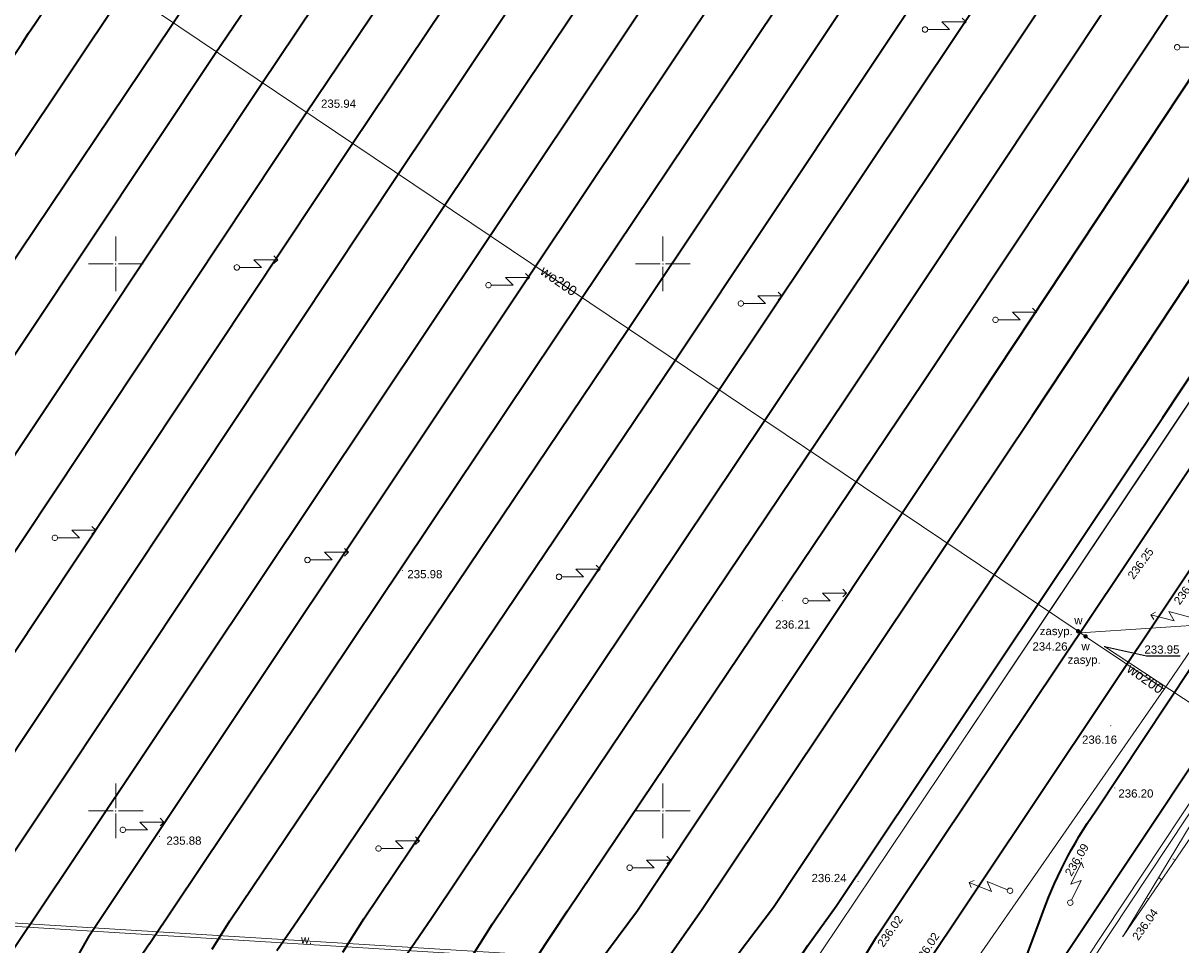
# Model space of a CAD drawing. Header units: metres. Extents: x 6603648 to 6604252, y 5739748 to 5740166.
# Tile 32 of 98: x 6603942 to 6604047, y 5739888 to 5739972. Entities that reach past the tile are written whole.
import ezdxf
from ezdxf.enums import TextEntityAlignment as Align

# ---------------------------------------------------------------- set-up
doc = ezdxf.new("R2010")
doc.units = ezdxf.units.M
doc.header["$PDSIZE"] = 0.75
doc.linetypes.add('ARK_LIN', pattern=[50, 50, 0])
doc.layers.get('0').update_dxf_attribs({"color": 252, "linetype": 'CONTINUOUS'})
for name, color, linetype, lineweight in [('GSLKOU', 252, 'CONTINUOUS', 18), ('GSLTTR', 252, 'CONTINUOUS', 35), ('GSPPRB', 252, 'CONTINUOUS', 18), ('GSPWPS', 252, 'CONTINUOUS', 13), ('GSPWPS_O', 252, 'CONTINUOUS', 13), ('GSSINN', 252, 'CONTINUOUS', 18), ('GSSPDR', 252, 'CONTINUOUS', 18), ('GSSPDR_O', 252, 'CONTINUOUS', 18), ('GSSZSN', 252, 'CONTINUOUS', 18), ('GULWOP', 252, 'CONTINUOUS', 18), ('GULWOP_O', 252, 'CONTINUOUS', 18), ('GUPISL', 252, 'CONTINUOUS', 18), ('PKT_ARK', 252, 'ARK_LIN', 18)]:
    doc.layers.add(name, color=color, linetype=linetype, lineweight=lineweight)
for name, color, linetype in [('GUPWSH', 252, 'CONTINUOUS'), ('GUPWSH_O', 252, 'CONTINUOUS'), ('GUPWZA', 252, 'CONTINUOUS'), ('GUPWZA_O', 252, 'CONTINUOUS')]:
    doc.layers.add(name, color=color, linetype=linetype)
doc.styles.add('Arial', font='arial.ttf')

# ---------------------------------------------------------------- blocks, each defined once
blk = doc.blocks.new('GSPPRB0')
blk.add_lwpolyline([(-0.007955, 0.0225), (0.007955, 0.0225), (0.0225, 0.007955), (0.0225, -0.007955), (0.007955, -0.0225), (-0.007955, -0.0225), (-0.0225, -0.007955), (-0.0225, 0.007955)], close=True)
blk = doc.blocks.new('GSPWPS1')
blk.add_hatch(color=256).paths.add_polyline_path([(0, 0.045), (-0.011647, 0.043467), (-0.0225, 0.038971), (-0.03182, 0.03182), (-0.038971, 0.0225), (-0.043467, 0.011647), (-0.045, 0), (-0.043467, -0.011647), (-0.038971, -0.0225), (-0.03182, -0.03182), (-0.0225, -0.038971), (-0.011647, -0.043467), (0, -0.045), (0.011647, -0.043467), (0.0225, -0.038971), (0.03182, -0.03182), (0.038971, -0.0225), (0.043467, -0.011647), (0.045, 0), (0.043467, 0.011647), (0.038971, 0.0225), (0.03182, 0.03182), (0.0225, 0.038971), (0.011647, 0.043467)])
blk = doc.blocks.new('GUPISL1_5')
blk.add_lwpolyline([(0.25, 0), (0.241481, -0.064705), (0.216506, -0.125), (0.176777, -0.176777), (0.125, -0.216506), (0.064705, -0.241481), (0, -0.25), (-0.064705, -0.241481), (-0.125, -0.216506), (-0.176777, -0.176777), (-0.216506, -0.125), (-0.241481, -0.064705), (-0.25, 0), (-0.241481, 0.064705), (-0.216506, 0.125), (-0.176777, 0.176777), (-0.125, 0.216506), (-0.064705, 0.241481), (0, 0.25), (0.064705, 0.241481), (0.125, 0.216506), (0.176777, 0.176777), (0.216506, 0.125), (0.241481, 0.064705)], close=True)
for points in [[(0.25, 0), (2.25, 0), (1.55, 0.7), (3.75, 0.7)], [(3.396745, 1.05234), (3.75, 0.7), (3.396745, 0.34766)]]:
    blk.add_lwpolyline(points)
blk = doc.blocks.new('GUPWZA1')
blk.add_hatch(color=256).paths.add_polyline_path([(0, 0.2), (-0.051764, 0.193185), (-0.1, 0.173205), (-0.141421, 0.141421), (-0.173205, 0.1), (-0.193185, 0.051764), (-0.2, 0), (-0.193185, -0.051764), (-0.173205, -0.1), (-0.141421, -0.141421), (-0.1, -0.173205), (-0.051764, -0.193185), (0, -0.2), (0.051764, -0.193185), (0.1, -0.173205), (0.141421, -0.141421), (0.173205, -0.1), (0.193185, -0.051764), (0.2, 0), (0.193185, 0.051764), (0.173205, 0.1), (0.141421, 0.141421), (0.1, 0.173205), (0.051764, 0.193185)])
blk = doc.blocks.new('GUPWSH1')
blk.add_hatch(color=256).paths.add_polyline_path([(0, 0.045), (-0.011647, 0.043467), (-0.0225, 0.038971), (-0.03182, 0.03182), (-0.038971, 0.0225), (-0.043467, 0.011647), (-0.045, 0), (-0.043467, -0.011647), (-0.038971, -0.0225), (-0.03182, -0.03182), (-0.0225, -0.038971), (-0.011647, -0.043467), (0, -0.045), (0.011647, -0.043467), (0.0225, -0.038971), (0.03182, -0.03182), (0.038971, -0.0225), (0.043467, -0.011647), (0.045, 0), (0.043467, 0.011647), (0.038971, 0.0225), (0.03182, 0.03182), (0.0225, 0.038971), (0.011647, 0.043467)])
blk = doc.blocks.new('ASS_SYM', base_point=(826.5, 303.25))
at = {"layer": 'PKT_ARK'}
for p, q in [((826.5, 303.5), (826.5, 305.75)), ((826.25, 303.25), (824, 303.25)), ((826.5, 303), (826.5, 300.75)), ((826.75, 303.25), (829, 303.25))]:
    blk.add_line(p, q, dxfattribs=at)
blk.add_point((826.5, 303.25), dxfattribs=at)
blk.add_point((826.5, 303.25), dxfattribs=at)

msp = doc.modelspace()

# ---------------------------------------------------------------- linework, layer by layer
at = {"layer": 'GSLKOU'}
for points in [[(6604060.93, 5739956.56), (6604043.99, 5739931.14)], [(6604043.99, 5739931.14), (6604026.96, 5739905.73)], [(6604026.96, 5739905.73), (6604012.97, 5739884.88)]]:
    msp.add_lwpolyline(points, dxfattribs=at)
at = {"layer": 'GSLTTR'}
for points in [[(6603884.95, 5739894.15), (6603888.58, 5739899.77), (6603891.23, 5739903.77, -0.000339), (6603895.15, 5739909.65, -0.000094), (6603898.19, 5739914.22, 0.000092), (6603901.79, 5739919.61, 0.000142), (6603905.13, 5739924.63, 0.000294), (6603908.46, 5739929.63, -0.000752), (6603912.37, 5739935.51, -0.000069), (6603915.86, 5739940.74, -0.000065), (6603920.19, 5739947.21, -0.000567), (6603941.78, 5739979.45, -0.004204), (6603964.06, 5740012.55, 0.002133), (6603969.41, 5740020.32, 0.000681), (6603973.9, 5740026.95, -0.000465), (6603977.27, 5740031.96, -0.006193), (6603980.09, 5740036.12, 0.007488), (6603981.75, 5740038.49, -0.031936), (6603984.41, 5740042.6, -0.04469), (6603987.46, 5740046.23, -0.061663), (6603991.03, 5740049.2, -0.054864), (6603994.92, 5740051.11, -0.039829), (6604001.31, 5740052.57)], [(6603896.25, 5739892.88), (6603911.63, 5739916.33), (6603950.64, 5739974.77), (6603974.79, 5740010.88), (6603979.5, 5740017.85, -0.000192), (6603983.94, 5740024.51, -0.001582), (6603986.2, 5740027.9, 0.000426), (6603988.97, 5740031.98, 0.004336), (6603993.81, 5740039.16, -0.036542), (6603995.94, 5740042.4, -0.023585), (6603997.69, 5740044.46, -0.03739), (6604000.12, 5740046.77, -0.047473), (6604003.61, 5740049.11, -0.040836), (6604006.48, 5740050.41, -0.06058), (6604013.51, 5740051.82)], [(6603907.47, 5739891.72), (6603959.1, 5739969.24), (6603986.91, 5740010.26), (6603996.21, 5740024.02), (6603999.05, 5740028.24), (6604001.55, 5740031.9), (6604004.61, 5740036.49, -0.022703), (6604006.81, 5740039.93, -0.028265), (6604009.03, 5740042.82, -0.0332), (6604011.44, 5740045.33, -0.033324), (6604013.91, 5740047.32, -0.038936), (6604016.26, 5740048.77, -0.035485), (6604018.73, 5740049.82, -0.028406), (6604020.91, 5740050.42, -0.05685), (6604026.81, 5740050.91)], [(6603918.53, 5739890.25), (6603967.35, 5739963.72), (6603998.33, 5740009.77), (6604011.06, 5740028.49), (6604015.65, 5740035.18, -0.01128), (6604017.42, 5740037.97, -0.01685), (6604019.28, 5740040.65, -0.034438), (6604021.28, 5740043.15, -0.03057), (6604023.34, 5740045.13, -0.025118), (6604025.37, 5740046.68, -0.035187), (6604027.47, 5740047.97, -0.026479), (6604029.46, 5740048.86, -0.029223), (6604031.31, 5740049.47, -0.059118), (6604037.57, 5740050.17)], [(6603930.3, 5739889.75), (6603975.75, 5739958.13), (6604009.35, 5740008.41), (6604016.52, 5740019.14), (6604020.68, 5740025.27), (6604027.86, 5740035.7, -0.024055), (6604029.88, 5740038.81, -0.027156), (6604032.16, 5740041.66, -0.038167), (6604034.6, 5740044.14, -0.042207), (6604037.72, 5740046.42, -0.044888), (6604040.67, 5740047.94, -0.03282), (6604043.3, 5740048.78, -0.061151), (6604048.92, 5740049.44)], [(6603942.04, 5739889.39), (6603984.12, 5739952.46), (6604020.79, 5740007.43), (6604027.31, 5740017.23), (6604031.62, 5740023.63), (6604034.24, 5740027.56), (6604040.43, 5740036.76, -0.028976), (6604042.66, 5740039.84, -0.030717), (6604044.59, 5740041.99, -0.02793), (6604047, 5740044.07, -0.02959), (6604049.33, 5740045.69, -0.047213), (6604051.94, 5740047.07, -0.028557), (6604054.45, 5740047.87, -0.039371), (6604059.65, 5740048.69)], [(6603953.04, 5739887.82), (6603992.51, 5739946.74), (6604032.82, 5740006.87), (6604041.63, 5740019.95), (6604045.12, 5740025.22), (6604047.6, 5740028.81), (6604050.52, 5740033.14, 0.001814), (6604052.28, 5740035.78, -0.033058), (6604054.29, 5740038.81, -0.019248), (6604055.77, 5740040.61, -0.035859), (6604057.74, 5740042.61, -0.034081), (6604060.03, 5740044.35, -0.045009), (6604062.93, 5740045.95, -0.087779), (6604071.73, 5740047.86)], [(6603964.72, 5739887.25), (6603966.61, 5739889.97), (6604001.04, 5739941.04), (6604044.26, 5740006.03), (6604051.89, 5740017.38), (6604055.89, 5740023.37), (6604062.28, 5740032.68, -0.002321), (6604063.91, 5740035.23, -0.024136), (6604065.53, 5740037.72, -0.03274), (6604067.41, 5740040.06, -0.031091), (6604069.19, 5740041.82, -0.024216), (6604071.11, 5740043.29, -0.059746), (6604074.53, 5740045.28, -0.029403), (6604077.43, 5740046.22, -0.047672), (6604083.21, 5740047.1)], [(6603976.59, 5739886.9), (6603978.85, 5739890.21), (6604009.39, 5739935.8), (6604054.83, 5740003.92), (6604063.34, 5740016.55), (6604067.13, 5740022.24), (6604071.13, 5740028.19), (6604073.68, 5740032.05, -0.022938), (6604076.05, 5740035.95, -0.033101), (6604078.08, 5740038.75, -0.033472), (6604080.08, 5740040.9, -0.043637), (6604082.71, 5740043.02, -0.057), (6604085.74, 5740044.68, -0.035366), (6604088.43, 5740045.5, -0.04795), (6604095.45, 5740046.2)], [(6603988.42, 5739886.55), (6603991.3, 5739890.86), (6604023.84, 5739939.29), (6604065.92, 5740002.62), (6604072.53, 5740012.69), (6604076.61, 5740018.82), (6604082.39, 5740027.17), (6604086.23, 5740032.93, -0.030294), (6604088.79, 5740036.55, -0.037312), (6604091.72, 5740039.76, -0.041144), (6604094.3, 5740041.94, -0.051603), (6604097.71, 5740043.91, -0.122064), (6604106.26, 5740045.48)], [(6603999.06, 5739884.56), (6604000.87, 5739887.15), (6604003.53, 5739890.92), (6604033.77, 5739936.16), (6604072.85, 5739995.16), (6604078.96, 5740004.53), (6604084.39, 5740012.65), (6604090.34, 5740021.39), (6604093.78, 5740026.5), (6604097.53, 5740031.9, -0.032857), (6604100.24, 5740035.91, -0.035525), (6604102.33, 5740038.37, -0.03355), (6604104.56, 5740040.37, -0.042497), (6604107.54, 5740042.34, -0.035941), (6604110.06, 5740043.5, -0.068269), (6604116.37, 5740044.84)], [(6604011.06, 5739884.38), (6604013.25, 5739887.69), (6604015.85, 5739891.29), (6604045.7, 5739935.98), (6604073.1, 5739977.38), (6604090.59, 5740003.49), (6604106.46, 5740027.4), (6604109.13, 5740031.47), (6604110.82, 5740033.96, -0.022319), (6604112.03, 5740035.53, -0.019637), (6604114.09, 5740037.68, -0.034636), (6604116.6, 5740039.89, -0.026272), (6604118.31, 5740041.08, -0.035138), (6604120.96, 5740042.47, -0.094316), (6604127.74, 5740044.09)], [(6603901.36, 5739891.53), (6603916.37, 5739914.17), (6603955.1, 5739971.81), (6603980.96, 5740010.6, 0.026695), (6603983.43, 5740014.59, 0.023228), (6603984.86, 5740017.45, 0.008916), (6603986.02, 5740020.41, -0.006077), (6603987.85, 5740025.9, -0.016236), (6603989.33, 5740030.04, -0.042441), (6603993.81, 5740039.16)], [(6603890.56, 5739893.46), (6603896.12, 5739902.18, 0.000041), (6603907.66, 5739919.48, -0.001358), (6603946.28, 5739977.42, 0.000034), (6603959.45, 5739997.02, 0.00105), (6603968.39, 5740010.34, 0.023015), (6603970.98, 5740014.21, 0.021063), (6603972.91, 5740017.72, 0.021733), (6603974.87, 5740022.25, -0.013064), (6603976.37, 5740026.69, -0.011544), (6603978.44, 5740031.85, -0.017105), (6603979.47, 5740034.2, -0.012345), (6603981.75, 5740038.49)], [(6603947.54, 5739888.54), (6603988.28, 5739949.64), (6604026.88, 5740007.46), (6604028.74, 5740010.51, 0.013076), (6604030.21, 5740013.2, 0.038411), (6604033.5, 5740020.97), (6604035.63, 5740026.28), (6604037.1, 5740029.99), (6604038.44, 5740033), (6604040.43, 5740036.76)], [(6603913.36, 5739891.38), (6603963.3, 5739966.42), (6603992.67, 5740010.24, 0.036233), (6603995.88, 5740016.15), (6603996.99, 5740018.67), (6603999.12, 5740024.63, -0.012661), (6603999.99, 5740027.05, -0.03074), (6604002.18, 5740031.81), (6604004.61, 5740036.49)], [(6603936.14, 5739889.42), (6603979.98, 5739955.24), (6604015.29, 5740008.04), (6604016.86, 5740010.5, 0.024999), (6604018.4, 5740013.33, 0.036034), (6604020.85, 5740019.81), (6604021.88, 5740022.95), (6604023.68, 5740027.44), (6604025.94, 5740032.02), (6604027.86, 5740035.7)], [(6603924.71, 5739890.45), (6603971.58, 5739960.91), (6604003.85, 5740009.08), (6604005.81, 5740012.08, 0.018725), (6604007.31, 5740015.03, 0.032928), (6604010.12, 5740022.59), (6604012.12, 5740027.69), (6604013.46, 5740030.85), (6604015.65, 5740035.18)], [(6604017.25, 5739884.72), (6604019.54, 5739888.48), (6604041.95, 5739922.02), (6604058.56, 5739946.9), (6604075.37, 5739972.07), (6604086.72, 5739989.03), (6604097.92, 5740005.8, -0.096804), (6604115.53, 5740026.96, -0.168892), (6604141.01, 5740033.94), (6604146.46, 5740033.21), (6604158.15, 5740031.11)], [(6603958.8, 5739887.37), (6603960.43, 5739889.95), (6603996.76, 5739943.95), (6604038.4, 5740006.4), (6604040.45, 5740009.5, 0.0137), (6604041.86, 5740012.11, 0.014031), (6604043.4, 5740015.43, 0.020846), (6604046.71, 5740024.48), (6604048, 5740027.79), (6604049.19, 5740030.42), (6604050.52, 5740033.14)], [(6603970.74, 5739887.08), (6603972.67, 5739890.13), (6604005.05, 5739938.38), (6604049.34, 5740004.7), (6604050.38, 5740006.31, 0.01378), (6604051.34, 5740007.96, 0.00775), (6604052.34, 5740009.92, 0.012401), (6604053.43, 5740012.29, -0.000983), (6604057, 5740021.44), (6604058.88, 5740025.9), (6604060.42, 5740029.09), (6604062.28, 5740032.68)], [(6603994.14, 5739886.13), (6603997.68, 5739890.91), (6604029.07, 5739938.05), (6604071.59, 5740002.3), (6604075.1, 5740007.76, 0.045916), (6604081.26, 5740022.34), (6604083.16, 5740026.83), (6604086.23, 5740032.93)], [(6603982.73, 5739886.97), (6603984.43, 5739889.68), (6604016.62, 5739937.57), (6604060.46, 5740003.48), (6604062.19, 5740006.21, 0.017576), (6604063.68, 5740008.66, 0.01147), (6604065.03, 5740011.28, 0.014895), (6604066.63, 5740014.83, 0.009222), (6604068.89, 5740020.86), (6604070.13, 5740024.12), (6604071.25, 5740026.8), (6604072.29, 5740029.01), (6604073.68, 5740032.05)], [(6604005.45, 5739884.82), (6604006.87, 5739886.94), (6604010.1, 5739891.21), (6604040.3, 5739936.71), (6604072.91, 5739986.04), (6604085, 5740003.88, 0.026806), (6604087.03, 5740006.96, 0.019655), (6604088.38, 5740009.51, -0.007442), (6604091.16, 5740017.57, -0.02376), (6604093.63, 5740024.16, -0.031122), (6604097.53, 5740031.9)], [(6604032.41, 5739880.25), (6604054.78, 5739913.86), (6604072.45, 5739940.45), (6604087.85, 5739963.58), (6604101.68, 5739984.27), (6604113.86, 5740002.6), (6604120.54, 5740012.61, -0.107183), (6604132.57, 5740026.07, -0.072174), (6604141.47, 5740030.42, -0.140687), (6604158.15, 5740031.11)], [(6604022.89, 5739884.17), (6604046.32, 5739919.29), (6604062.84, 5739944.07), (6604079.6, 5739969.13), (6604090.48, 5739985.38, 0.065676), (6604095.82, 5739995.84, -0.067449), (6604105, 5740016.37)], [(6604028.87, 5739875.69), (6604031.08, 5739880.92), (6604034.51, 5739890.15, -0.066626), (6604039.56, 5739900.02), (6604050.45, 5739916.39), (6604066.99, 5739941.2), (6604083.75, 5739966.41), (6604097.89, 5739987.62), (6604101.65, 5739992.54), (6604105.65, 5739996.69), (6604112.96, 5740003.46), (6604120.54, 5740012.61)], [(6603947.54, 5739888.54), (6603944.89, 5739883.88), (6603942.68, 5739878.71, -0.03547), (6603937.48, 5739865.37), (6603934.86, 5739860.71, -0.039206), (6603931.71, 5739856.51, -0.05499), (6603928.19, 5739853.06, -0.068432), (6603923.79, 5739850.36, -0.129582), (6603912.45, 5739848.85)]]:
    msp.add_lwpolyline(points, format="xyb", dxfattribs=at)
for points in [[(6603942.04, 5739889.39), (6603934.79, 5739878.56), (6603929.9, 5739871.25), (6603923.51, 5739861.63)], [(6603953.04, 5739887.82), (6603946.98, 5739878.83), (6603940.79, 5739869.6), (6603934.86, 5739860.71)]]:
    msp.add_lwpolyline(points, dxfattribs=at)
at = {"layer": 'GSSINN'}
msp.add_lwpolyline([(6604013.46, 5739879.43), (6604010.5, 5739879.66), (6604009.32, 5739879.56), (6604012.97, 5739884.88), (6604026.96, 5739905.73), (6604060.93, 5739956.56), (6604076.7, 5739980.06), (6604093.09, 5740004.6), (6604094.44, 5740006.62), (6604096.69, 5740006.1), (6604100.51, 5740005.13), (6604110.18, 5740002.52), (6604114.52, 5740001.47), (6604114.6, 5740001.32), (6604114.45, 5740000.43), (6604102.96, 5739983.07), (6604073.97, 5739939.56), (6604056.18, 5739912.83), (6604036.83, 5739883.65), (6604036.76, 5739882.92)], dxfattribs=at)
at = {"layer": 'GSSPDR'}
for points in [[(6604036.83, 5739883.65), (6604056.18, 5739912.83), (6604073.97, 5739939.56), (6604102.96, 5739983.07), (6604114.45, 5740000.43), (6604115, 5740000.12), (6604103.39, 5739982.78), (6604074.42, 5739939.3), (6604056.6, 5739912.55), (6604037.45, 5739883.64)], [(6603883.89, 5739893.1), (6603918.19, 5739890.85), (6604012.11, 5739885.04), (6604014.51, 5739884.89), (6604014.56, 5739885.2), (6604012.3, 5739885.34), (6603918.21, 5739891.14), (6603884.06, 5739893.36)]]:
    msp.add_lwpolyline(points, dxfattribs=at)
at = {"layer": 'GSSZSN'}
msp.add_lwpolyline([(6604182.96, 5739963.31), (6604188.85, 5739989), (6604188.37, 5739989.15), (6604190.04, 5739996.87), (6604188.72, 5740007.22), (6604183.34, 5740018.43, 0.227871), (6604179.12, 5740022.56, 0.119465), (6604162.1, 5740028.08, 0.158165), (6604155.91, 5740029.16, 0.0749), (6604146.85, 5740029.34, 0.115754), (6604133.34, 5740023.83, 0.277899), (6604130.11, 5740021.24, 0.060732), (6604117.9, 5740004.56), (6604115.76, 5740002.19), (6604115, 5740000.12), (6604103.39, 5739982.78), (6604074.42, 5739939.3), (6604056.6, 5739912.55), (6604042.07, 5739888.56)], format="xyb", dxfattribs=at)
for points in [[(6604056.6, 5739912.55), (6604042.07, 5739888.56), (6604066.75, 5739924.66)], [(6604046.81, 5739895.49), (6604046.62, 5739895.62)], [(6604045.59, 5739893.71), (6604045.31, 5739893.91)], [(6604044.38, 5739891.94), (6604044.29, 5739892)]]:
    msp.add_lwpolyline(points, dxfattribs=at)
at = {"layer": 'GULWOP'}
for points in [[(6603932.99, 5739986.43), (6603936.13, 5739984.93), (6604037.95, 5739916.43), (6604038.17, 5739916.27)], [(6604083.56, 5739966.37), (6604080.02, 5739961.21), (6604045.82, 5739911.12)], [(6604038.17, 5739916.27), (6604063.87, 5739917.99), (6604108.85, 5739925.41), (6604116.6, 5739925.01)], [(6604038.17, 5739916.27), (6604038.63, 5739915.96), (6604045.82, 5739911.12)], [(6604058.92, 5739902.85), (6604058.36, 5739903.18), (6604040.37, 5739915.04)], [(6604045.82, 5739911.12), (6604006.6, 5739854.65), (6604004.17, 5739850.99), (6604006.66, 5739844.2), (6604006.61, 5739840.32)]]:
    msp.add_lwpolyline(points, dxfattribs=at)
at = {"layer": 'GUPWSH_O', "flags": 128}
msp.add_lwpolyline([(6604040.37, 5739915.04), (6604044.2, 5739914.17), (6604047.28, 5739914.17)], dxfattribs=at)

# ---------------------------------------------------------------- block references
at = {"layer": 'GSPPRB', "rotation": 90}
for p in [(6603955.1, 5739971.81), (6603959.1, 5739969.24), (6603963.3, 5739966.42), (6603967.35, 5739963.72), (6603971.58, 5739960.91), (6603975.75, 5739958.13), (6603979.98, 5739955.24), (6603984.12, 5739952.46), (6603988.28, 5739949.64), (6603992.51, 5739946.74), (6603996.76, 5739943.95), (6604001.04, 5739941.04), (6604023.84, 5739939.29), (6604005.05, 5739938.38), (6604016.62, 5739937.57), (6604029.07, 5739938.05), (6604033.77, 5739936.16), (6604040.3, 5739936.71), (6604009.39, 5739935.8), (6604045.7, 5739935.98), (6604043.99, 5739931.14), (6604041.95, 5739922.02), (6604046.32, 5739919.29), (6604026.96, 5739905.73), (6604039.56, 5739900.02), (6604036.31, 5739894.45), (6603991.3, 5739890.86), (6603997.68, 5739890.91), (6604003.53, 5739890.92), (6604010.1, 5739891.21), (6604015.85, 5739891.29), (6603960.43, 5739889.95), (6603966.61, 5739889.97), (6603972.67, 5739890.13), (6603978.85, 5739890.21), (6603984.43, 5739889.68), (6604034.51, 5739890.15), (6603942.04, 5739889.39), (6603947.54, 5739888.54), (6604019.54, 5739888.48), (6604042.07, 5739888.56), (6603953.04, 5739887.82)]:
    msp.add_blockref('GSPPRB0', p, dxfattribs=at)
at = {"layer": 'GSPWPS', "rotation": 90}
for p in [(6603968.01, 5739964.03), (6603976.2, 5739921.98), (6604041.96, 5739922.01), (6604010.94, 5739919.21), (6604046.31, 5739919.36), (6604040.94, 5739907.78), (6604041.3, 5739902.1), (6603953.99, 5739897.66), (6604036.34, 5739894.49), (6604017.84, 5739893.55), (6604042.01, 5739888.53), (6604019.45, 5739888.34)]:
    msp.add_blockref('GSPWPS1', p, dxfattribs=at)
at = {"layer": 'GUPISL'}
for p, rotation in [((6604023.96, 5739971.43), 359.9999974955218), ((6604047.01, 5739969.81), 359.9999974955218), ((6603961.06, 5739949.69), 359.9999974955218), ((6603984.06, 5739948.07), 359.9999974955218), ((6604007.13, 5739946.38), 359.9999974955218), ((6604030.4, 5739944.9), 359.9999974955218), ((6603944.43, 5739924.96), 359.9999974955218), ((6603967.52, 5739922.94), 359.9999974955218), ((6603990.51, 5739921.4), 359.9999974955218), ((6604013.04, 5739919.21), 359.9999974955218), ((6604048.41, 5739917.66), 165.4664495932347), ((6603950.65, 5739898.28), 359.9999974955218), ((6603974.01, 5739896.57), 359.9999974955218), ((6603996.97, 5739894.81), 359.9999974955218), ((6604037.24, 5739891.61), 63.67848975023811), ((6604031.73, 5739892.7), 158.1098987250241)]:
    msp.add_blockref('GUPISL1_5', p, dxfattribs=dict(at, rotation=rotation))
at = {"layer": 'GUPWSH', "rotation": 90}
for p in [(6604037.95, 5739916.43), (6604040.37, 5739915.04)]:
    msp.add_blockref('GUPWSH1', p, dxfattribs=at)
at = {"layer": 'GUPWZA'}
for p, rotation in [((6604037.95, 5739916.43), 323.9920666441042), ((6604038.63, 5739915.96), 324.6145154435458)]:
    msp.add_blockref('GUPWZA1', p, dxfattribs=dict(at, rotation=rotation))
at = {"layer": 'PKT_ARK'}
for p in [(6603950, 5739950), (6604000, 5739950), (6603950, 5739900), (6604000, 5739900)]:
    msp.add_blockref('ASS_SYM', p, dxfattribs=at)

# ---------------------------------------------------------------- texts
at = {"layer": 'GSPWPS_O', "style": 'Arial'}
for s, rotation, p in [('235.94', 360, (6603968.76, 5739964.28)), ('236.25', 53.9034, (6604043.02, 5739921.11)), ('235.98', 360, (6603976.65, 5739921.27)), ('236.18', 53.9034, (6604047.24, 5739918.78)), ('236.21', 360, (6604010.27, 5739916.67)), ('236.16', 360, (6604038.31, 5739906.14)), ('236.20', 360, (6604041.63, 5739901.22)), ('235.88', 360, (6603954.63, 5739896.91)), ('236.09', 59.3817, (6604037.34, 5739893.97)), ('236.24', 360, (6604013.59, 5739893.49)), ('236.04', 54.5808, (6604043.45, 5739888.1)), ('236.02', 54.8836, (6604020.15, 5739887.48)), ('236.02', 56.6521, (6604023.56, 5739885.89))]:
    msp.add_text(s, height=0.75, rotation=rotation, dxfattribs=at).set_placement(p)
at = {"layer": 'GSSPDR_O', "style": 'Arial'}
msp.add_text('w.', height=0.75, rotation=355.3197, dxfattribs=at).set_placement((6603967.42, 5739887.87), align=Align.CENTER)
at = {"layer": 'GULWOP_O', "style": 'Arial'}
for rotation, p in [(324.9143, (6603990.23, 5739948.08)), (324.8959, (6604043.84, 5739911.72))]:
    msp.add_text('wo200', height=0.9, rotation=rotation, dxfattribs=at).set_placement(p, align=Align.CENTER)
at = {"layer": 'GUPWSH_O', "style": 'Arial'}
for s, p in [('234.26', (6604033.78, 5739914.66)), ('233.95', (6604044.01, 5739914.38))]:
    msp.add_text(s, height=0.75, rotation=360, dxfattribs=at).set_placement(p)
at = {"layer": 'GUPWZA_O', "style": 'Arial'}
for s, p in [('w', (6604038.36, 5739917.05)), ('zasyp.', (6604037.47, 5739916.07)), ('w', (6604039.01, 5739914.67)), ('zasyp.', (6604040.02, 5739913.45))]:
    msp.add_text(s, height=0.75, rotation=360, dxfattribs=at).set_placement(p, align=Align.RIGHT)

doc.saveas('drawing.dxf')
